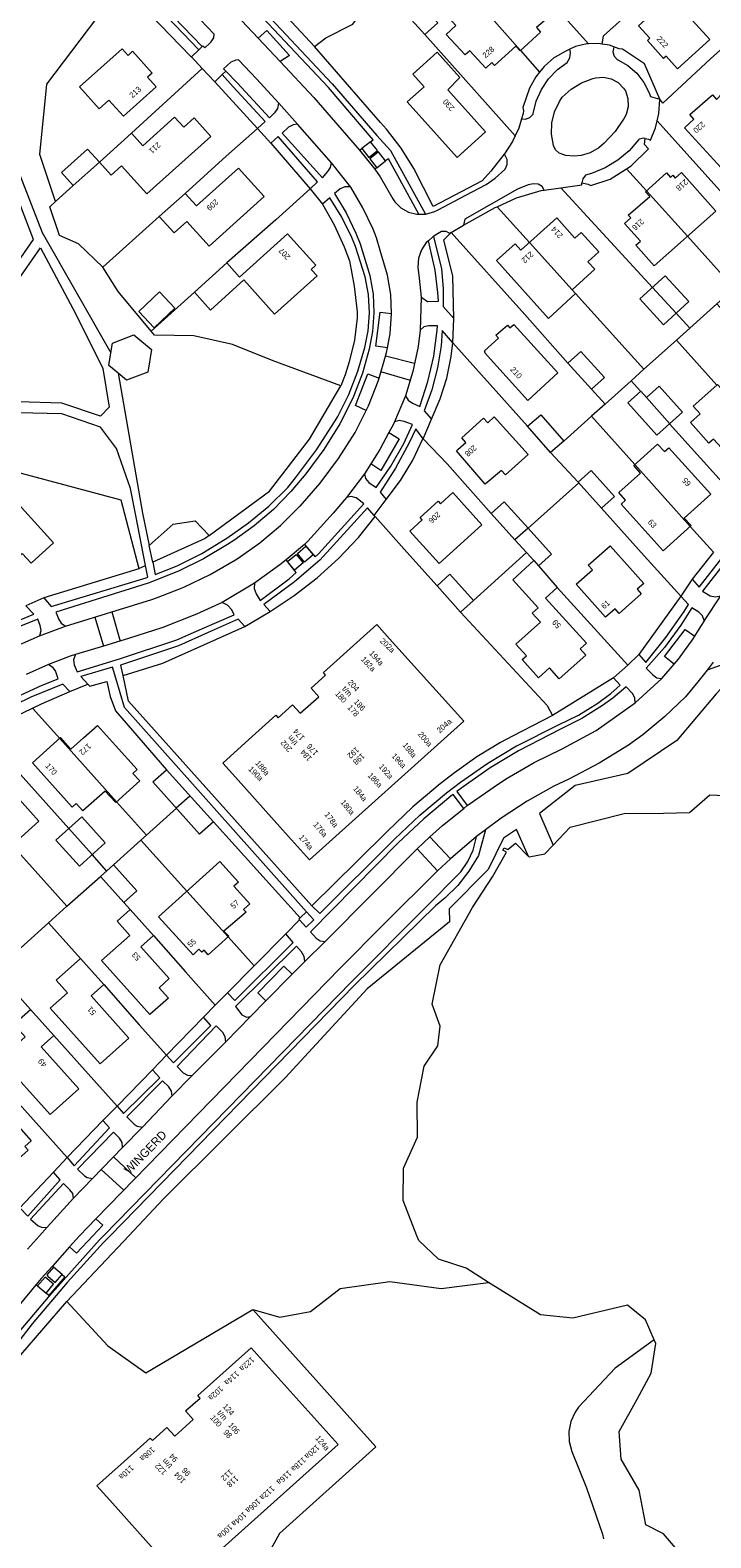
# Model space of a CAD drawing. Header units: metres. Extents: x 83575 to 86200, y 450600 to 453750.
# Tile 47 of 94: x 85067 to 85187, y 451597 to 451863. Entities that reach past the tile are written whole.
import ezdxf
from ezdxf.enums import TextEntityAlignment as Align

# ---------------------------------------------------------------- set-up
doc = ezdxf.new("R2010")
doc.units = ezdxf.units.M
for name, color, linetype, lineweight in [('gw-bs-grondwerklijn', 253, 'Continuous', 18), ('kd-bs-kadastralegrens', 253, 'Continuous', 18), ('og-bs-bebouwing', 253, 'Continuous', 18), ('og-bs-huisnummer', 253, 'Continuous', 18), ('og-bs-straatnaam', 253, 'Continuous', 25), ('vh-bs-randverharding', 253, 'Continuous', 18)]:
    doc.layers.add(name, color=color, linetype=linetype, lineweight=lineweight)
doc.styles.add('Styledgn001', font='dgn001.shx')

msp = doc.modelspace()

# ---------------------------------------------------------------- linework, layer by layer
at = {"layer": 'gw-bs-grondwerklijn'}
for p, q in [((85099.43, 451853.94), (85106.97, 451845.72)), ((85109.3, 451843.12), (85116.27, 451835.04)), ((85126.94, 451843.38), (85125.39, 451842.16)), ((85128.04, 451838.78), (85129.6, 451839.98)), ((85127.77, 451777.13), (85127.61, 451777.31)), ((85086.01, 451767.94), (85087.2, 451768.48)), ((85187.52, 451770.83), (85183.76, 451766.06)), ((85181.76, 451763.06), (85174.32, 451752.75)), ((85169.85, 451748.61), (85159.07, 451741.96)), ((85061.15, 451740.35), (85067.22, 451743.27)), ((85114.51, 451706.17), (85115.65, 451707.24)), ((85111.95, 451703.34), (85106.39, 451697.71)), ((85106.39, 451697.71), (85101.68, 451692.93)), ((85097.42, 451688.65), (85090.88, 451681.92)), ((85088.42, 451679.35), (85082.16, 451672.9)), ((85079.66, 451670.34), (85073.34, 451663.83)), ((85070.92, 451661.21), (85065.01, 451654.94)), ((85084.26, 451650), (85073.31, 451638.39)), ((85072.46, 451643.12), (85070.94, 451644.44)), ((85068.13, 451641.15), (85069.64, 451639.87)), ((85065.18, 451628.93), (85073.31, 451638.39))]:
    msp.add_line(p, q, dxfattribs=at)
for points in [[(85093.23, 451890.03), (85093.12, 451889.37), (85093.24, 451887.59), (85093.74, 451885.88), (85094.62, 451884.32), (85095.82, 451883), (85095.96, 451882.88), (85117.07, 451860.23)], [(85071.28, 451832.82), (85068.5, 451841.1), (85069.78, 451853.54), (85080.07, 451867.19), (85080.8, 451873.35)], [(85080.8, 451873.35), (85095.14, 451858.53), (85095.29, 451858.41)], [(85117.07, 451860.23), (85119.03, 451861.77), (85123.83, 451864.15), (85127.07, 451868.68), (85128.49, 451871.35)], [(85150.57, 451841.16), (85148.19, 451838.18), (85146.66, 451836.48), (85138.01, 451831.92), (85134.6, 451838.63), (85132.35, 451842.23), (85129.78, 451845.59), (85128.73, 451846.8), (85117.07, 451860.23)], [(85162.16, 451859.73), (85161.35, 451859.35), (85159.56, 451858.34), (85159.33, 451858.18), (85157.59, 451856.66), (85156.81, 451855.68)], [(85178.06, 451850.89), (85175.34, 451857.12), (85171.47, 451859.75), (85170.85, 451859.82), (85169.92, 451860.16)], [(85156.81, 451855.68), (85156.15, 451854.86), (85155.03, 451852.84), (85153.86, 451849.42), (85153.99, 451848.85), (85153.89, 451848.35), (85153.62, 451847.43)], [(85172.19, 451838.59), (85173.01, 451839.1), (85176.06, 451842.12), (85175.37, 451842.86), (85175.49, 451843.97)], [(85164.27, 451836.13), (85165.39, 451835.86), (85165.88, 451835.62), (85169.26, 451836.76), (85172.19, 451838.59)], [(85079.64, 451821.21), (85075.36, 451825.31), (85071.99, 451826.79), (85070.26, 451831.9), (85071.28, 451832.82)], [(85118.43, 451832.32), (85120.53, 451828.66), (85122.28, 451824.82), (85123.2, 451822.3), (85124.07, 451817.84), (85124.55, 451813.32), (85124.6, 451812.23)], [(85149.31, 451831.9), (85152.74, 451833.44), (85157.06, 451834.75), (85157.61, 451834.83)], [(85143.35, 451828.61), (85148.95, 451831.74), (85149.31, 451831.9)], [(85141.66, 451812.14), (85141.46, 451819.61), (85139.91, 451826.01), (85141.21, 451827.34)], [(85088.18, 451809.88), (85082.36, 451816.92), (85079.64, 451821.21)], [(85124.6, 451812.23), (85124.1, 451808.31), (85123.19, 451804.45), (85122.46, 451802.19), (85121.72, 451800.23)], [(85121.72, 451800.23), (85109.71, 451804.62), (85102.53, 451807.52), (85095.71, 451809.09), (85088.77, 451809.17), (85088.18, 451809.88)], [(85137.69, 451794.36), (85139.24, 451797.92), (85140.41, 451801.61), (85141.19, 451805.41), (85141.48, 451807.84)], [(85098.44, 451773.78), (85109.11, 451781.63), (85116.13, 451790.82), (85121.72, 451800.23)], [(85129.72, 451780.14), (85132.22, 451783.49), (85134.39, 451787.08), (85136.21, 451790.85), (85136.23, 451790.89)], [(85056.81, 451787.03), (85082.82, 451780.06), (85086.01, 451767.94)], [(85109.21, 451760.35), (85113.47, 451763.15), (85117.51, 451766.28), (85121.3, 451769.72), (85124.8, 451773.45), (85127.77, 451777.13)], [(85086.01, 451767.94), (85086.02, 451767.89), (85069.22, 451762.77)], [(85204.4, 451764.7), (85195.5, 451753.76), (85188.01, 451745.76), (85181.03, 451737.51), (85172.39, 451731.71), (85163.1, 451729.6), (85156.81, 451724.63), (85159.22, 451719.06)], [(85083.26, 451749.05), (85090.24, 451751.23), (85104.73, 451757.71)], [(85077.01, 451747.49), (85077.33, 451747.15), (85080.35, 451747.94), (85080.93, 451745.3), (85081.87, 451742.79), (85090.87, 451732.36)], [(85067.22, 451743.27), (85068.8, 451744.02), (85073.81, 451746.19)], [(85159.07, 451741.96), (85152.04, 451738.29), (85149.91, 451737.18), (85145.74, 451734.66), (85141.79, 451731.81), (85139.24, 451729.86), (85134.44, 451725.83)], [(85134.44, 451725.83), (85129.92, 451721.49), (85124.5, 451716.15), (85116.59, 451708.34)], [(85159.22, 451719.06), (85162.21, 451722.2), (85171.76, 451724.61), (85178.71, 451724.72), (85183.32, 451724.83), (85186.87, 451727.96), (85197.39, 451727.49)], [(85099.17, 451723.16), (85114.51, 451706.17), (85114.27, 451705.94), (85114.39, 451705.82)], [(85154.85, 451717.04), (85152.71, 451721.81), (85150.42, 451720.29), (85147.7, 451714.73), (85140.81, 451707.76), (85140.92, 451705.46), (85126.37, 451693.63), (85111.84, 451677.93), (85090.38, 451656.5), (85084.26, 451650)], [(85135.13, 451650), (85132.72, 451656.25), (85132.74, 451661.94), (85135.24, 451667.4), (85135.18, 451673.6), (85136.43, 451679.97), (85138.82, 451683.58), (85139.26, 451687.03), (85137.83, 451690.93), (85139.22, 451697.87), (85144.93, 451708.01), (85148.51, 451713.41), (85150.95, 451717.79), (85150.34, 451718.14), (85150.56, 451718.59), (85151.2, 451718.28), (85152.55, 451719.39), (85154.85, 451717.04)], [(85154.85, 451717.04), (85154.94, 451716.96), (85157.73, 451717.48), (85159.22, 451719.06)], [(85147.81, 451641.75), (85143.82, 451644.24), (85138.97, 451645.86), (85135.45, 451649.16), (85135.13, 451650)], [(85106.14, 451636.97), (85110.89, 451635.58), (85116.31, 451636.6), (85121.55, 451640.65), (85130.33, 451641.88), (85139.44, 451640.69), (85147.81, 451641.75)], [(85177.08, 451631.6), (85175.53, 451635.15), (85172.34, 451637.72), (85162.7, 451635.44), (85156.99, 451636.03), (85147.81, 451641.75)], [(85073.31, 451638.39), (85080.54, 451630.55), (85087.26, 451625.74), (85106.14, 451636.97)], [(85106.14, 451636.97), (85127.9, 451612.68), (85110.86, 451597.35)], [(85177.08, 451631.6), (85170.14, 451626.56), (85163.66, 451619.69), (85163.08, 451618.82), (85162.35, 451617.17), (85162, 451615.41), (85162.05, 451613.61), (85162.5, 451611.86), (85165.11, 451605.45), (85167.9, 451597.27), (85168.11, 451596.41)], [(85198.5, 451575.71), (85197.67, 451578.24), (85193.13, 451580.79), (85187.5, 451587.84), (85182.16, 451593.23), (85178.71, 451597.28), (85175.57, 451598.89), (85174.38, 451605.02), (85171.25, 451610.48), (85170.88, 451615.42), (85174.03, 451621.1), (85176.51, 451625.7), (85177.36, 451630.96), (85177.08, 451631.6)], [(85110.86, 451597.35), (85097.51, 451573.12), (85052.19, 451597.86), (85047.08, 451600.68), (85049.67, 451605.03), (85062.12, 451624.88)]]:
    msp.add_lwpolyline(points, dxfattribs=at)
at = {"layer": 'kd-bs-kadastralegrens'}
for p, q in [((85165.46, 451860.69), (85151.58, 451876.11)), ((85136.52, 451862.35), (85152.5, 451844.42)), ((85153.46, 451859.52), (85156.81, 451855.68)), ((85097.22, 451856.32), (85084.73, 451844.91)), ((85191.84, 451831.2), (85177.56, 451847.07)), ((85172.19, 451838.59), (85175.7, 451834.69)), ((85074.4, 451835.62), (85071.28, 451832.82)), ((85176.74, 451817.64), (85160.54, 451835.25)), ((85079.64, 451821.21), (85089.62, 451830.15)), ((85155.01, 451825.59), (85149.31, 451831.9)), ((85095.84, 451816.78), (85088.18, 451809.88)), ((85183.36, 451810.45), (85180.94, 451813.08)), ((85141.48, 451807.84), (85154.68, 451793.11)), ((85175.24, 451803.15), (85172.99, 451801.12)), ((85165.99, 451794.84), (85173.63, 451786.34)), ((85179.75, 451793.5), (85193.59, 451778.13)), ((85158.73, 451788.42), (85163.61, 451783.22)), ((85163.74, 451783.07), (85154.77, 451775.08)), ((85183.43, 451775.38), (85187.52, 451770.83)), ((85154.5, 451770.75), (85145.12, 451762.3)), ((85172.37, 451750.83), (85159.92, 451764.61)), ((85067.22, 451743.27), (85072.03, 451737.9)), ((85073.63, 451721.99), (85058.46, 451738.88)), ((85087.35, 451720.81), (85092.65, 451725.57)), ((85086.38, 451719.94), (85094.5, 451710.92)), ((85080.32, 451714.49), (85077.78, 451717.38)), ((85073.31, 451708.23), (85079.22, 451713.5)), ((85083.38, 451708.9), (85084.47, 451707.68)), ((85101.78, 451702.83), (85106.39, 451697.71)), ((85062.4, 451676.1), (85073.34, 451663.83))]:
    msp.add_line(p, q, dxfattribs=at)
for points in [[(85207.31, 451876.35), (85198.19, 451868.09), (85187.03, 451858.05), (85178.56, 451850.18), (85178.06, 451850.89)], [(85167.86, 451860.64), (85168.08, 451862.12), (85175.32, 451868.66)], [(85094.18, 451834.24), (85101.43, 451840.81), (85106.97, 451845.72)], [(85116.27, 451835.04), (85110.19, 451829.57), (85101.57, 451821.95)], [(85141.21, 451827.34), (85154.18, 451812.85), (85161.81, 451804.22)], [(85182.95, 451826.66), (85191.21, 451817.51), (85188.14, 451814.75)], [(85180.97, 451808.3), (85175.24, 451803.15), (85163.14, 451816.57)], [(85188.12, 451800.35), (85180.97, 451808.3), (85188.14, 451814.75), (85190.79, 451811.78)], [(85168.37, 451796.98), (85172.99, 451801.12), (85174.64, 451799.26)], [(85165.95, 451799.62), (85168.37, 451796.98), (85165.99, 451794.84), (85161.07, 451790.44)], [(85148.26, 451777.66), (85140.49, 451786.46), (85136.23, 451790.89)], [(85138.69, 451764.85), (85133.38, 451770.82), (85127.77, 451777.13)], [(85167.75, 451778.61), (85175.29, 451770.19), (85181.76, 451763.06)], [(85142.84, 451760.23), (85158.15, 451743.73), (85159.07, 451741.96)], [(85082.08, 451726.69), (85087.35, 451720.81), (85086.38, 451719.94), (85081.52, 451715.58)], [(85063.62, 451719.02), (85073.31, 451708.23), (85070.05, 451705.31)], [(85066.85, 451689.98), (85060.66, 451696.9), (85070.05, 451705.31), (85075.7, 451699.03)], [(85088.57, 451703.07), (85094.24, 451696.67), (85099.52, 451690.76)], [(85079.82, 451694.4), (85086.06, 451687.27), (85090.88, 451681.92)], [(85082.16, 451672.9), (85078.07, 451677.52), (85070.99, 451685.37)]]:
    msp.add_lwpolyline(points, dxfattribs=at)
at = {"layer": 'og-bs-bebouwing'}
for p, q in [((85145.03, 451869.02), (85153.46, 451859.52)), ((85175.7, 451834.69), (85182.95, 451826.66)), ((85155.01, 451825.59), (85162.56, 451817.22)), ((85176.74, 451817.64), (85180.94, 451813.08)), ((85175.68, 451798.18), (85179.79, 451793.54)), ((85173.63, 451786.34), (85183.43, 451775.38)), ((85150.56, 451779.74), (85154.77, 451775.08)), ((85154.77, 451775.08), (85152.45, 451773.01)), ((85088.47, 451769.05), (85087.84, 451772.03)), ((85155.78, 451769.33), (85156.6, 451768.42)), ((85156.6, 451768.42), (85159.92, 451764.61)), ((85072.03, 451737.9), (85082.08, 451726.69)), ((85090.87, 451732.36), (85099.17, 451723.16)), ((85092.62, 451725.61), (85095.02, 451727.76)), ((85073.63, 451721.99), (85077.77, 451717.37)), ((85094.5, 451710.92), (85101.78, 451702.83))]:
    msp.add_line(p, q, dxfattribs=at)
for points in [[(85156.97, 451862.74), (85153.35, 451859.42), (85152.59, 451860.25), (85148.82, 451856.88), (85148.38, 451857.37), (85147.29, 451856.38), (85144.47, 451859.47), (85143.65, 451858.72), (85140.33, 451862.35), (85142.03, 451863.91), (85140.81, 451865.23), (85149.12, 451872.69), (85150.32, 451871.35), (85151.21, 451872.15), (85157.77, 451864.87), (85156.24, 451863.56), (85156.97, 451862.74)], [(85132.38, 451866.94), (85134.68, 451869.02), (85138.84, 451864.41), (85136.52, 451862.35), (85132.38, 451866.94)], [(85179.99, 451869.03), (85186.87, 451861.44), (85181.17, 451856.27), (85179.17, 451858.48), (85178.72, 451858.08), (85175.85, 451861.26), (85176.29, 451861.66), (85174.29, 451863.87), (85179.99, 451869.03)], [(85088.38, 451855.52), (85087.56, 451854.78), (85089.06, 451853.11), (85083.27, 451847.89), (85080.73, 451850.72), (85079.02, 451849.19), (85075.54, 451853.07), (85083.06, 451859.81), (85084.1, 451858.64), (85084.91, 451859.39), (85088.38, 451855.52)], [(85142.73, 451854.75), (85140.61, 451852.57), (85147.28, 451845.13), (85142.24, 451840.59), (85133.42, 451850.41), (85136.41, 451853.11), (85134.43, 451855.34), (85138.7, 451859.21), (85142.73, 451854.75)], [(85189.09, 451851.89), (85196.82, 451843.41), (85190.21, 451837.33), (85182.39, 451845.86), (85184.07, 451847.37), (85183.33, 451848.18), (85187.33, 451851.68), (85188.04, 451850.86), (85189.09, 451851.89)], [(85098.7, 451844.33), (85087.41, 451834.17), (85082.94, 451839.14), (85081.1, 451837.48), (85079.03, 451839.78), (85084.73, 451844.91), (85086.74, 451842.68), (85092.33, 451847.72), (85093.94, 451845.94), (85095.76, 451847.59), (85098.7, 451844.33)], [(85072.32, 451837.93), (85076.93, 451842.08), (85079.03, 451839.78), (85074.4, 451835.62), (85072.32, 451837.93)], [(85108.15, 451833.67), (85098.43, 451824.89), (85094.47, 451829.28), (85092.23, 451827.25), (85089.62, 451830.15), (85094.18, 451834.24), (85096.19, 451832.02), (85103.6, 451838.71), (85108.15, 451833.67)], [(85187.95, 451831.11), (85177.07, 451821.42), (85173.79, 451825.09), (85174.61, 451825.83), (85171.82, 451828.94), (85172.92, 451829.92), (85172.47, 451830.41), (85176.3, 451833.72), (85175.54, 451834.55), (85179.21, 451837.88), (85179.95, 451837.07), (85180.36, 451837.44), (85180.79, 451836.95), (85181.88, 451837.92), (85187.95, 451831.11)], [(85165.36, 451822.16), (85166.56, 451820.83), (85162.56, 451817.22), (85163.14, 451816.57), (85158.41, 451812.14), (85149.19, 451822.36), (85152.51, 451825.36), (85153.51, 451824.24), (85159.83, 451829.92), (85163.04, 451826.35), (85164.15, 451827.36), (85167.28, 451823.89), (85165.36, 451822.16)], [(85117.51, 451819.67), (85110, 451812.91), (85104.55, 451818.97), (85098.69, 451813.62), (85095.84, 451816.78), (85101.57, 451821.95), (85103.82, 451819.44), (85112.3, 451827.1), (85117.3, 451821.57), (85116.48, 451820.82), (85117.51, 451819.67)], [(85178.98, 451819.7), (85183.18, 451815.14), (85180.94, 451813.08), (85178.7, 451811.02), (85174.5, 451815.58), (85178.98, 451819.7)], [(85092.36, 451813.96), (85088.73, 451810.48), (85085.98, 451813.35), (85089.67, 451816.83), (85092.36, 451813.96)], [(85152.27, 451811.08), (85160.06, 451802.52), (85154.72, 451797.66), (85147.05, 451806.1), (85147.21, 451806.25), (85147.07, 451806.41), (85149.54, 451808.64), (85149.08, 451809.16), (85151.11, 451810.97), (85151.58, 451810.46), (85152.27, 451811.08)], [(85081.07, 451806.09), (85081.35, 451807.8), (85085.12, 451809.22), (85088.24, 451806.65)], [(85082.34, 451802.47), (85080.7, 451803.83), (85081.07, 451806.09)], [(85088.24, 451806.65), (85087.6, 451802.64), (85083.8, 451801.26), (85082.34, 451802.47)], [(85161.81, 451804.22), (85164.1, 451806.29), (85168.25, 451801.7), (85165.95, 451799.62), (85161.81, 451804.22)], [(85200.39, 451796.68), (85199.3, 451795.72), (85199.74, 451795.22), (85199.32, 451794.85), (85200.05, 451794.03), (85196.38, 451790.74), (85195.64, 451791.57), (85191.87, 451788.18), (85191.44, 451788.68), (85190.35, 451787.71), (85187.53, 451790.82), (85186.71, 451790.09), (85183.45, 451793.77), (85185.18, 451795.3), (85183.97, 451796.65), (85188.12, 451800.35), (85188.25, 451800.46), (85189.45, 451799.12), (85194.31, 451803.47), (85200.39, 451796.68)], [(85177.91, 451800.19), (85182.06, 451795.58), (85177.52, 451791.5), (85172.37, 451797.22), (85174.68, 451799.3), (85175.68, 451798.18), (85177.91, 451800.19)], [(85157.02, 451795.13), (85161.07, 451790.44), (85158.73, 451788.42), (85154.68, 451793.11), (85157.02, 451795.13)], [(85143.05, 451791.03), (85146.92, 451794.52), (85147.65, 451793.7), (85148.79, 451794.73), (85154.77, 451788.12), (85150.77, 451784.51), (85150.09, 451785.29), (85147.21, 451782.82), (85142.12, 451788.73), (85142.39, 451788.96), (85143.77, 451790.24), (85143.05, 451791.03)], [(85187.06, 451781.06), (85182.38, 451776.85), (85183.58, 451775.52), (85178.63, 451771.06), (85171.2, 451779.31), (85171.99, 451780.02), (85170.79, 451781.36), (85174.64, 451784.82), (85173.43, 451786.16), (85177.66, 451789.94), (85178.86, 451788.6), (85179.64, 451789.3), (85187.06, 451781.06)], [(85165.9, 451785.29), (85170.05, 451780.68), (85167.75, 451778.61), (85163.61, 451783.22), (85165.9, 451785.29)], [(85062.49, 451781.77), (85070.92, 451772.47), (85066.97, 451768.89), (85065.42, 451770.6), (85063.51, 451768.87), (85060.21, 451772.51), (85060.09, 451772.4), (85056.53, 451776.37), (85062.49, 451781.77)], [(85146.6, 451775.66), (85139.04, 451768.82), (85133.88, 451774.53), (85136.08, 451776.52), (85135.69, 451776.95), (85138.89, 451779.83), (85139.3, 451779.39), (85141.5, 451781.36), (85146.6, 451775.66)], [(85152.45, 451773.01), (85148.26, 451777.66), (85150.56, 451779.74)], [(85087.84, 451772.03), (85092.09, 451775.77), (85095.93, 451776.36), (85098.44, 451773.78)], [(85098.44, 451773.78), (85097.7, 451773.23), (85088.47, 451769.05)], [(85154.77, 451775.08), (85158.92, 451770.47), (85156.6, 451768.42)], [(85155.78, 451769.33), (85154.5, 451770.75), (85152.45, 451773.01)], [(85169.29, 451771.95), (85175.21, 451765.31), (85174.06, 451764.28), (85174.78, 451763.45), (85170.88, 451760), (85170.14, 451760.83), (85168.47, 451759.33), (85163.29, 451765.17), (85166.13, 451767.68), (85165.4, 451768.51), (85169.29, 451771.95)], [(85159.92, 451764.61), (85157.83, 451762.71), (85165.08, 451754.76), (85163.97, 451753.74), (85164.97, 451752.62), (85160.28, 451748.41), (85158.54, 451750.38), (85156.62, 451748.64), (85153.73, 451751.83), (85154.48, 451752.51), (85152.62, 451754.57), (85156.94, 451758.47), (85155.51, 451760.05), (85156.55, 451760.99), (85152.06, 451765.96), (85155.78, 451769.33)], [(85140.98, 451766.91), (85145.12, 451762.3), (85142.84, 451760.23), (85138.69, 451764.85), (85140.98, 451766.91)], [(85143.4, 451740.93), (85116.18, 451716.47), (85111.41, 451721.76), (85103.09, 451731.03), (85100.82, 451733.55), (85104.78, 451737.11), (85110.21, 451742.01), (85110.6, 451741.57), (85113.17, 451743.87), (85114.53, 451742.35), (85117.82, 451745.28), (85116.46, 451746.8), (85119.01, 451749.09), (85118.61, 451749.57), (85128.03, 451758.03), (85130.3, 451755.5), (85143.4, 451740.93)], [(85081.88, 451736.65), (85085.71, 451732.39), (85084.97, 451731.72), (85086.17, 451730.38), (85081.92, 451726.55), (85080.08, 451728.61), (85076.14, 451725.08), (85074.94, 451726.41), (85074.2, 451725.75), (85067.2, 451733.57), (85072.19, 451738.04), (85074.01, 451736), (85076.25, 451738.03), (85078.71, 451740.2), (85081.88, 451736.65)], [(85060.94, 451731.53), (85068.35, 451723.28), (85059.57, 451715.39), (85058.37, 451716.73), (85057.58, 451716.02), (85050.17, 451724.28), (85055.09, 451728.7), (85056.3, 451727.37), (85060.94, 451731.53)], [(85099.17, 451723.16), (85096.75, 451721), (85088.48, 451730.22), (85090.87, 451732.36)], [(85075.92, 451724.05), (85080.07, 451719.45), (85075.51, 451715.33), (85071.35, 451719.93), (85075.92, 451724.05)], [(85081.52, 451715.58), (85085.68, 451710.97), (85083.38, 451708.9), (85079.22, 451713.5), (85081.52, 451715.58)], [(85102.8, 451711.77), (85105.6, 451708.65), (85104.52, 451707.68), (85104.96, 451707.19), (85101.04, 451703.81), (85101.93, 451702.97), (85098.27, 451699.67), (85097.54, 451700.48), (85097.13, 451700.12), (85096.63, 451700.66), (85095.6, 451699.63), (85089.49, 451706.39), (85100.31, 451716.17), (85103.62, 451712.51), (85102.8, 451711.77)], [(85086.34, 451701.06), (85091.39, 451695.48), (85089.58, 451693.84), (85091.23, 451692.02), (85087.96, 451689.08), (85079.43, 451698.62), (85084.42, 451703.08), (85082.16, 451705.62), (85084.47, 451707.68), (85088.57, 451703.07), (85086.34, 451701.06)], [(85077.57, 451692.41), (85084.22, 451684.93), (85084.23, 451684.92), (85079.15, 451680.4), (85070.36, 451690.25), (85073.38, 451692.95), (85071.38, 451695.19), (85075.7, 451699.03), (85079.82, 451694.4), (85077.57, 451692.41)], [(85068.76, 451683.36), (85075.42, 451675.95), (85070.36, 451671.41), (85061.56, 451681.2), (85065.95, 451685.14), (85063.95, 451687.37), (85066.85, 451689.98), (85070.99, 451685.37), (85068.76, 451683.36)], [(85060.32, 451674.24), (85066.99, 451666.78), (85065.88, 451665.78), (85066.48, 451665.1), (85063.63, 451662.57), (85063.03, 451663.24), (85061.92, 451662.23), (85053.43, 451671.59), (85057.95, 451675.68), (85055.62, 451678.24), (85058.32, 451680.65), (85062.4, 451676.1), (85060.32, 451674.24)], [(85121.24, 451613.09), (85093.96, 451588.65), (85089.2, 451593.95), (85080.89, 451603.26), (85078.61, 451605.78), (85083.42, 451610.1), (85088.02, 451614.22), (85088.41, 451613.78), (85090.98, 451616.08), (85092.34, 451614.56), (85095.63, 451617.5), (85094.26, 451619.02), (85096.82, 451621.31), (85096.43, 451621.77), (85105.86, 451630.2), (85121.24, 451613.09)]]:
    msp.add_lwpolyline(points, dxfattribs=at)
at = {"layer": 'vh-bs-randverharding'}
for p, q in [((85078.78, 451879.31), (85097.2, 451860.2)), ((85099.32, 451862.37), (85091.14, 451870.97)), ((85098.32, 451871.02), (85107.09, 451861.66)), ((85107.09, 451861.66), (85110.95, 451857.54)), ((85095.29, 451858.41), (85096.61, 451859.65)), ((85096.61, 451859.65), (85097.2, 451860.2)), ((85095.29, 451858.41), (85097.22, 451856.32)), ((85110.95, 451857.54), (85116.92, 451851.17)), ((85100.74, 451855.24), (85099.43, 451853.94)), ((85101.39, 451855.88), (85100.74, 451855.24)), ((85116.92, 451851.17), (85125.02, 451841.87)), ((85114.02, 451846.48), (85110.74, 451850.2)), ((85106.97, 451845.72), (85109.3, 451843.12)), ((85120.04, 451839.65), (85114.02, 451846.48)), ((85125.02, 451841.87), (85125.39, 451842.16)), ((85125.02, 451841.87), (85127.68, 451838.51)), ((85123.46, 451835.33), (85120.04, 451839.65)), ((85128.04, 451838.78), (85127.68, 451838.51)), ((85116.27, 451835.04), (85118.43, 451832.32)), ((85157.61, 451834.83), (85160.54, 451835.25)), ((85135.46, 451830.57), (85136.68, 451830.58)), ((85141.21, 451827.34), (85143.35, 451828.61)), ((85135.9, 451815.92), (85135.71, 451810.08)), ((85139.75, 451814.24), (85141.66, 451812.14)), ((85141.48, 451807.84), (85141.66, 451812.14)), ((85134.71, 451804.18), (85129.6, 451805.48)), ((85133.98, 451801.17), (85128.77, 451802.68)), ((85133.13, 451798.49), (85131.16, 451793.84)), ((85136.23, 451790.89), (85137.69, 451794.36)), ((85125.89, 451784.66), (85122.68, 451780.52)), ((85127, 451786.42), (85125.89, 451784.66)), ((85127.61, 451777.31), (85129.72, 451780.14)), ((85127.61, 451777.31), (85126.39, 451778.67)), ((85115.27, 451772.2), (85112.04, 451769.45)), ((85115.27, 451772.2), (85117.14, 451770.02)), ((85087.6, 451766.41), (85087.2, 451768.48)), ((85088.47, 451769.05), (85088.92, 451766.9)), ((85113.81, 451767.22), (85112.04, 451769.45)), ((85183.76, 451766.06), (85181.76, 451763.06)), ((85106.43, 451765.35), (85100.7, 451761.96)), ((85069.22, 451762.77), (85066.04, 451761.33)), ((85069.22, 451762.77), (85070.52, 451761.22)), ((85100.7, 451761.96), (85096.19, 451759.88)), ((85068.43, 451756.01), (85073.05, 451757.76)), ((85078.21, 451759.35), (85079.75, 451754.22)), ((85081.21, 451760.27), (85082.68, 451755.1)), ((85174.32, 451752.75), (85172.37, 451750.83)), ((85070.04, 451750.95), (85066.09, 451749.22)), ((85172.37, 451750.83), (85169.85, 451748.61)), ((85178.43, 451748.52), (85180.57, 451751.01)), ((85186.44, 451749.96), (85184.77, 451747.92)), ((85187.48, 451751.4), (85186.44, 451749.96)), ((85073.81, 451746.19), (85077.01, 451747.49)), ((85075.77, 451748.85), (85077.01, 451747.49)), ((85083.19, 451749.02), (85083.26, 451749.05)), ((85173.71, 451744.21), (85178.43, 451748.52)), ((85143.4, 451725.52), (85144.03, 451726.02)), ((85135.16, 451718.4), (85137.43, 451720.53)), ((85137.43, 451720.53), (85141.04, 451716.61)), ((85147.28, 451721.77), (85145.66, 451720.55)), ((85118.93, 451702.03), (85135.16, 451718.4)), ((85135.16, 451718.4), (85138.78, 451714.47)), ((85116.59, 451708.34), (85118.01, 451706.97)), ((85114.39, 451705.82), (85111.95, 451703.34)), ((85114.39, 451705.82), (85115.58, 451704.52)), ((85115.58, 451704.52), (85116.92, 451705.81)), ((85115.31, 451698.47), (85118.93, 451702.03)), ((85113.08, 451696.22), (85115.31, 451698.47)), ((85108.44, 451691.52), (85113.08, 451696.22)), ((85101.68, 451692.93), (85099.52, 451690.76)), ((85105.71, 451688.76), (85108.44, 451691.52)), ((85099.52, 451690.76), (85097.42, 451688.65)), ((85101.35, 451684.3), (85105.71, 451688.76)), ((85095.43, 451678.3), (85101.35, 451684.3)), ((85090.88, 451681.92), (85088.42, 451679.35)), ((85091.86, 451674.65), (85095.43, 451678.3)), ((85082.16, 451672.9), (85079.66, 451670.34)), ((85086.64, 451669.2), (85091.86, 451674.65)), ((85083.13, 451665.61), (85086.64, 451669.2)), ((85077.81, 451660.1), (85083.13, 451665.61)), ((85073.34, 451663.83), (85070.92, 451661.21)), ((85079.37, 451661.72), (85083.36, 451658.07)), ((85081.53, 451663.95), (85085.46, 451660.22)), ((85074.47, 451656.62), (85077.81, 451660.1)), ((85069.84, 451651.54), (85074.47, 451656.62)), ((85068.44, 451650), (85069.84, 451651.54)), ((85066.31, 451647.65), (85068.44, 451650)), ((85075.55, 451650), (85073.76, 451648.01)), ((85073.76, 451648.01), (85070.73, 451644.63)), ((85070.73, 451644.63), (85070.94, 451644.44)), ((85068.13, 451641.15), (85067.88, 451641.37))]:
    msp.add_line(p, q, dxfattribs=at)
for points in [[(85126.94, 451843.38), (85127.4, 451843.74), (85119.51, 451852.96), (85087.68, 451886.83), (85085.01, 451889.56)], [(85085.84, 451890.3), (85088.4, 451887.49), (85120.15, 451853.62), (85128.06, 451844.5)], [(85096.61, 451859.65), (85081.05, 451875.89), (85076.09, 451880.61)], [(85097.2, 451860.2), (85097.33, 451860.33), (85097.65, 451859.96), (85098.55, 451860.8), (85098.8, 451861.01), (85099.26, 451861.74), (85099.32, 451862.37)], [(85107.09, 451861.66), (85108.62, 451863.06), (85112.61, 451858.64), (85110.95, 451857.54)], [(85153.62, 451847.43), (85154.34, 451847.35), (85155.11, 451847.65), (85155.65, 451848.27), (85155.7, 451848.37), (85156.22, 451850.56), (85157.13, 451852.63), (85158.38, 451854.51), (85159.95, 451856.13), (85161.7, 451857.41), (85162.18, 451858.21), (85162.29, 451859.13), (85162.16, 451859.73)], [(85165.46, 451860.69), (85165.15, 451860.68), (85163.18, 451860.2), (85162.16, 451859.73)], [(85167.86, 451860.64), (85167.16, 451860.76), (85165.46, 451860.69)], [(85169.92, 451860.16), (85169.15, 451860.43), (85167.86, 451860.64)], [(85169.92, 451860.16), (85169.75, 451859.29), (85169.99, 451858.48), (85170.57, 451857.87), (85170.61, 451857.85), (85172.4, 451856.83), (85173.97, 451855.48), (85175.25, 451853.86), (85176.19, 451852.02), (85176.43, 451851.35), (85178.06, 451850.89)], [(85097.22, 451856.32), (85099.42, 451853.94), (85099.43, 451853.94)], [(85103.63, 451857.83), (85103.12, 451857.81), (85102.27, 451857.47), (85100.95, 451856.28), (85101.39, 451855.88)], [(85110.74, 451850.2), (85106.78, 451854.52), (85103.63, 451857.83)], [(85106.97, 451845.72), (85108.35, 451846.98), (85102.7, 451853.08), (85100.74, 451855.24)], [(85101.39, 451855.88), (85103.44, 451853.71), (85109.07, 451847.59), (85109.94, 451848.4), (85110.03, 451848.48), (85110.56, 451849.27), (85110.74, 451850.2)], [(85160.31, 451850.5), (85160.78, 451851.23), (85162.37, 451852.67), (85164.2, 451853.8), (85166.21, 451854.57), (85166.7, 451854.7), (85168.09, 451854.8), (85169.45, 451854.51), (85170.67, 451853.84), (85171.65, 451852.86), (85171.97, 451852.38), (85172.4, 451851.01), (85172.44, 451849.57), (85172.08, 451848.18), (85171.78, 451847.57), (85170.14, 451845.21), (85168.19, 451843.11), (85167.28, 451842.31), (85165.77, 451841.42), (85164.15, 451840.93), (85162.94, 451840.81), (85161.44, 451840.95), (85160.29, 451841.35), (85159.6, 451841.97), (85159.26, 451842.73), (85158.93, 451844.71), (85159, 451846.72), (85159.46, 451848.68), (85160.31, 451850.5)], [(85177.56, 451847.07), (85177.85, 451848.34), (85178.03, 451850.83), (85178.06, 451850.89)], [(85114.02, 451846.48), (85113.3, 451846.38), (85112.42, 451845.93), (85111.32, 451844.92), (85118.46, 451837.02), (85119.39, 451838.14), (85119.87, 451838.8), (85120.04, 451839.65)], [(85153.62, 451847.43), (85153.14, 451845.8), (85152.5, 451844.42)], [(85175.49, 451843.97), (85176.03, 451843.85), (85176.39, 451843.65), (85177.28, 451845.86), (85177.56, 451847.07)], [(85046.39, 451798.94), (85050.29, 451798.4), (85058.49, 451813.34), (85067.38, 451826.1), (85065.43, 451831.16), (85060.61, 451843.55), (85062.15, 451844.76), (85066.97, 451832.37), (85068.92, 451827.31), (85081.07, 451806.09)], [(85116.27, 451835.04), (85117.6, 451836.28), (85110.63, 451844.29), (85109.3, 451843.12)], [(85125.39, 451842.16), (85126.62, 451840.57), (85128.18, 451841.8), (85126.94, 451843.38)], [(85128.06, 451844.5), (85130.48, 451841.81), (85136.68, 451830.58)], [(85152.5, 451844.42), (85152.02, 451843.4), (85150.59, 451841.24), (85150.57, 451841.16)], [(85175.49, 451843.97), (85175.23, 451844.03), (85174.43, 451843.82), (85174.34, 451843.76), (85172.61, 451841.79), (85170.61, 451840.1)], [(85129.6, 451839.98), (85128.37, 451841.57), (85126.8, 451840.33), (85128.04, 451838.78)], [(85135.46, 451830.57), (85130.12, 451840.34), (85129.6, 451839.98)], [(85138.87, 451831.35), (85143.77, 451833.91), (85147.35, 451835.84), (85148.98, 451836.91), (85150.69, 451838.48), (85150.71, 451838.51), (85151.08, 451839.34), (85151.06, 451840.26), (85150.66, 451841.08), (85150.57, 451841.16)], [(85127.68, 451838.51), (85128.63, 451837.16), (85130.86, 451833.28), (85131.22, 451832.78), (85132.32, 451831.7), (85133.65, 451830.95), (85135.14, 451830.57), (85135.46, 451830.57)], [(85170.61, 451840.1), (85168.38, 451838.74), (85165.96, 451837.74), (85164.94, 451837.44), (85164.42, 451836.83), (85164.27, 451836.13)], [(85123.46, 451835.33), (85123.29, 451835.38), (85122.41, 451835.4), (85121.6, 451835.03), (85120.6, 451834.22), (85122.64, 451830.82), (85124.34, 451827.23), (85125.09, 451825.31), (85126.82, 451819.74), (85127.38, 451816.46), (85127.54, 451813.14), (85127.31, 451809.82), (85126.72, 451806.74), (85125.51, 451802.48), (85123.92, 451798.35), (85121.96, 451794.37), (85121.49, 451793.53), (85118.67, 451788.99), (85115.51, 451784.67), (85112.88, 451781.53), (85109.79, 451778.35), (85106.41, 451775.47), (85102.8, 451772.9), (85101.7, 451772.21), (85097.45, 451769.66), (85093.01, 451767.47)], [(85128.67, 451824.13), (85128, 451826.4), (85127.39, 451827.9), (85125.6, 451831.71), (85123.46, 451835.33)], [(85157.61, 451834.83), (85157.24, 451835.44), (85156.56, 451835.88), (85155.74, 451835.95), (85154.81, 451835.74), (85152.88, 451835.01), (85143.61, 451829.67), (85143.35, 451828.61)], [(85160.54, 451835.25), (85164.28, 451835.77), (85164.25, 451836.05), (85164.27, 451836.13)], [(85088.92, 451766.9), (85092.78, 451768.44), (85097.11, 451770.6), (85101.25, 451773.12), (85101.55, 451773.31), (85105.39, 451775.99), (85108.99, 451778.98), (85112.31, 451782.28), (85113.68, 451783.96), (85117.37, 451788.9), (85120.72, 451794.07), (85121.14, 451794.81), (85123.1, 451798.72), (85124.7, 451802.8), (85125.92, 451807.01), (85126.5, 451809.95), (85126.74, 451813.15), (85126.58, 451816.36), (85126.02, 451819.52), (85124.29, 451824.86), (85123.61, 451826.43), (85121.85, 451830.04), (85119.74, 451833.46), (85118.43, 451832.32)], [(85136.68, 451830.58), (85138.15, 451830.98), (85138.87, 451831.35)], [(85139.61, 451827.52), (85139.45, 451827.53), (85138.3, 451826.79), (85138.06, 451826.64)], [(85141.21, 451827.34), (85140.93, 451827.18), (85140.28, 451827.51), (85139.61, 451827.52)], [(85058.64, 451795.48), (85052.47, 451796.36), (85051.51, 451796.88), (85059.74, 451811.87), (85068.63, 451824.63), (85074.83, 451812.99), (85079.65, 451803.27), (85080.75, 451796.43), (85079.21, 451794.86), (85072.39, 451797.18), (85064.66, 451797.39), (85058.64, 451795.48)], [(85137.19, 451825.89), (85136.79, 451825.54), (85135.92, 451824.25), (85135.41, 451822.77), (85135.28, 451821.21), (85135.51, 451819.26), (85135.9, 451815.92)], [(85135.9, 451815.92), (85135.99, 451815.83), (85136.99, 451815.16), (85138.94, 451815.17), (85138.83, 451816.7), (85138.38, 451820.67), (85137.19, 451825.89)], [(85138.06, 451826.64), (85137.97, 451826.58), (85137.19, 451825.89)], [(85138.06, 451826.64), (85139.49, 451820.9), (85139.77, 451817.46), (85139.75, 451814.24)], [(85130.65, 451813.02), (85130.51, 451816.37), (85129.96, 451819.77), (85128.67, 451824.13)], [(85129.92, 451806.94), (85127.85, 451807.23), (85128.63, 451813.23), (85130.65, 451813.02)], [(85129.92, 451806.94), (85130.41, 451809.49), (85130.66, 451812.93), (85130.65, 451813.02)], [(85133.13, 451798.49), (85133.58, 451797.72), (85134.34, 451797.18), (85135.68, 451796.57), (85137.09, 451800.97), (85138.11, 451805.48), (85138.74, 451810.05), (85138.8, 451810.82), (85137.53, 451810.84), (85137.22, 451810.86), (85136.38, 451810.65), (85135.71, 451810.08)], [(85135.71, 451810.08), (85135.33, 451807.17), (85134.42, 451802.78), (85133.13, 451798.49)], [(85141.48, 451807.84), (85139.59, 451810.01), (85139.4, 451807.33), (85138.79, 451803.4), (85137.79, 451799.54), (85136.4, 451795.8), (85137.69, 451794.36)], [(85128.44, 451801.58), (85129.6, 451805.48), (85129.76, 451806.11), (85129.92, 451806.94)], [(85082.34, 451802.47), (85086.65, 451777.75), (85087.84, 451772.03)], [(85126.18, 451795.88), (85124.26, 451796.74), (85126.48, 451802.33), (85128.44, 451801.58)], [(85126.18, 451795.88), (85126.59, 451796.72), (85128.28, 451801.04), (85128.44, 451801.58)], [(85087.2, 451768.48), (85085.46, 451777.33), (85084.52, 451782.1), (85082.07, 451789.14), (85079.21, 451792.95), (85072.39, 451795.27), (85064.66, 451795.48), (85058.64, 451793.57), (85052.47, 451794.44), (85048.76, 451796.47), (85045.33, 451797.63)], [(85093.35, 451764.4), (85093.96, 451764.64), (85098.62, 451766.89), (85103.08, 451769.49), (85103.53, 451769.78), (85107.41, 451772.5), (85111.05, 451775.55), (85114.42, 451778.89), (85114.48, 451778.96), (85118.04, 451783.05), (85121.29, 451787.4), (85124.21, 451791.98), (85124.53, 451792.56), (85126.18, 451795.88)], [(85125.89, 451784.66), (85126.08, 451783.86), (85126.64, 451783.17), (85127.91, 451782.26), (85130.52, 451786.05), (85132.8, 451790.05), (85134.36, 451793.37), (85132.86, 451793.93), (85132, 451794.08), (85131.16, 451793.84)], [(85136.23, 451790.89), (85134.93, 451792.62), (85133.78, 451790.14), (85131.38, 451785.68), (85128.63, 451781.43), (85129.72, 451780.14)], [(85131.16, 451793.84), (85130.99, 451793.48), (85130.19, 451791.97)], [(85130.19, 451791.97), (85128.61, 451788.97), (85127, 451786.42)], [(85130.19, 451791.97), (85132.01, 451790.89), (85128.78, 451785.28), (85127, 451786.42)], [(85122.68, 451780.52), (85120.35, 451777.7), (85115.89, 451772.76), (85115.27, 451772.2)], [(85117.14, 451770.02), (85117.76, 451770.55), (85125.78, 451779.36)], [(85125.78, 451779.36), (85125.76, 451779.39), (85124.64, 451780.23), (85124.38, 451780.41), (85123.54, 451780.66), (85122.68, 451780.52)], [(85126.39, 451778.67), (85117.99, 451769.42), (85113.48, 451765.58), (85108.09, 451761.58), (85109.21, 451760.35)], [(85183.76, 451766.06), (85185.02, 451764.63), (85192.6, 451774.37), (85191.41, 451775.76)], [(85195.34, 451771.37), (85195.24, 451772.3), (85194.77, 451773.1), (85194.65, 451773.22), (85193.6, 451774.18), (85185.6, 451763.95), (85186.97, 451763.13), (85187.88, 451762.91), (85188.8, 451763.09)], [(85114.03, 451770.6), (85115.52, 451771.86), (85116.83, 451770.36), (85115.3, 451769.08), (85114.03, 451770.6)], [(85209.24, 451772.58), (85201.26, 451763.87), (85196.77, 451758.34), (85194.37, 451755.33), (85192.73, 451753.51), (85190.82, 451751.98), (85188.69, 451750.78), (85186.44, 451749.96)], [(85112.04, 451769.45), (85110.9, 451768.56), (85106.43, 451765.35)], [(85113.81, 451770.42), (85115.04, 451768.92), (85113.52, 451767.65), (85112.28, 451769.15), (85113.81, 451770.42)], [(85070.52, 451761.22), (85087.33, 451766.32), (85087.6, 451766.41)], [(85093.01, 451767.47), (85088.41, 451765.63), (85087.64, 451765.37), (85071.35, 451760.23)], [(85106.43, 451765.35), (85106.42, 451765.33), (85106.37, 451764.38), (85106.71, 451763.49), (85107.43, 451762.31), (85107.44, 451762.3), (85112.59, 451766.14), (85113.81, 451767.22)], [(85073.05, 451757.76), (85088.31, 451762.46), (85089.15, 451762.75), (85093.35, 451764.4)], [(85174.32, 451752.75), (85175.55, 451751.35), (85179.11, 451755.73), (85182.35, 451760.34), (85183.13, 451761.58), (85181.76, 451763.06)], [(85185.92, 451758.67), (85185.96, 451758.72), (85188.8, 451763.09)], [(85053, 451755.14), (85054.35, 451753.67), (85056.73, 451755), (85062.02, 451757.61), (85067.47, 451759.85), (85066.04, 451761.33)], [(85097.67, 451757.52), (85102.82, 451759.78), (85102.45, 451760.65), (85101.69, 451761.46), (85100.7, 451761.96)], [(85104.73, 451757.71), (85109.19, 451760.34), (85109.21, 451760.35)], [(85183.7, 451760.97), (85181.76, 451757.92), (85178.86, 451754), (85175.64, 451750.32), (85176.79, 451749.12), (85177.54, 451748.64), (85178.43, 451748.52)], [(85185.92, 451758.67), (85185.91, 451758.74), (85185.59, 451759.59), (85184.93, 451760.22), (85183.7, 451760.97)], [(85068.43, 451756.01), (85068.49, 451756.11), (85068.73, 451756.99), (85068.57, 451757.89), (85068.14, 451759), (85061.87, 451756.48), (85055.77, 451753.6), (85054.24, 451752.81), (85054.93, 451751.57), (85055.12, 451751.22), (85055.72, 451750.69), (85056.5, 451750.52)], [(85071.35, 451760.23), (85071.43, 451760.13), (85071.78, 451759.2), (85071.83, 451759.04), (85072.29, 451758.26), (85073.05, 451757.76)], [(85096.19, 451759.88), (85090.26, 451757.53), (85084.19, 451755.56), (85079.75, 451754.22), (85074.83, 451752.75)], [(85104.73, 451757.71), (85103.54, 451758.99), (85098.23, 451756.62)], [(85184.22, 451755.98), (85184.88, 451757.02), (85185.92, 451758.67)], [(85056.5, 451750.52), (85061.64, 451753.06), (85068.43, 451756.01)], [(85075.1, 451749.68), (85082.59, 451752), (85092.69, 451755.33), (85097.67, 451757.52)], [(85098.23, 451756.62), (85093.03, 451754.3), (85082.76, 451750.85), (85083.19, 451749.02)], [(85180.57, 451751.01), (85180.03, 451751.45), (85178.87, 451752.4), (85182.5, 451757.13), (85184.22, 451755.98)], [(85180.57, 451751.01), (85181.34, 451751.89), (85183.93, 451755.51), (85184.22, 451755.98)], [(85074.83, 451752.75), (85073.85, 451752.46), (85070.04, 451750.95)], [(85074.83, 451752.75), (85074.75, 451752.63), (85074.48, 451751.78), (85074.61, 451750.91), (85075.1, 451749.68)], [(85057.7, 451745.15), (85057.58, 451744.52), (85057.73, 451743.58), (85058.62, 451742.16), (85063.69, 451744.92), (85068.93, 451747.33), (85071.75, 451748.45), (85071.26, 451749.83), (85070.86, 451750.37), (85070.04, 451750.95)], [(85081.92, 451748.55), (85081.34, 451750.49), (85075.77, 451748.85)], [(85073.81, 451746.19), (85072.58, 451747.5), (85066.95, 451745.22), (85061.48, 451742.57), (85059.9, 451741.72), (85061.15, 451740.35)], [(85116.92, 451705.81), (85115.65, 451707.24), (85083.45, 451743.39), (85081.92, 451748.55)], [(85116.59, 451708.34), (85084.2, 451744.47), (85083.26, 451749.05)], [(85118.01, 451706.97), (85131.19, 451720.09), (85135.63, 451724.33), (85140.34, 451728.27), (85142.84, 451730.16), (85147.67, 451733.53), (85152.71, 451736.57), (85152.76, 451736.59), (85160.12, 451740.28), (85163.71, 451742.02), (85167.11, 451744.11), (85169.42, 451745.83), (85171.03, 451747.3), (85169.85, 451748.61)], [(85173.71, 451744.21), (85173.63, 451745.07), (85173.2, 451745.85), (85172.1, 451747.04), (85171.62, 451746.62), (85169.75, 451745.05), (85167.92, 451743.72), (85164.25, 451741.41), (85160.38, 451739.46), (85153.19, 451735.77), (85153.1, 451735.71), (85148.1, 451732.7), (85143.32, 451729.36), (85142.21, 451728.52), (85144.03, 451726.02)], [(85184.77, 451747.92), (85182.59, 451745.26), (85178.96, 451741.76), (85175.07, 451738.55), (85172.54, 451736.74), (85167.36, 451733.54), (85161.97, 451730.7), (85159.35, 451729.47), (85154.59, 451726.82), (85150.03, 451723.82), (85147.28, 451721.77)], [(85144.03, 451726.02), (85144.38, 451726.3), (85149.35, 451729.78), (85151.08, 451730.9), (85155.84, 451733.66), (85160.8, 451736.05), (85166.83, 451739.32), (85173.71, 451744.21)], [(85143.4, 451725.52), (85141.55, 451728.02), (85141.14, 451727.7), (85136.35, 451723.71), (85131.84, 451719.42), (85116.32, 451703.73)], [(85137.43, 451720.53), (85139.65, 451722.5), (85143.4, 451725.52)], [(85145.66, 451720.55), (85141.04, 451716.61), (85138.78, 451714.47), (85129.36, 451705.12), (85121.51, 451697.21), (85078.41, 451652.99)], [(85079.77, 451650), (85123.56, 451694.9), (85136.62, 451707.95), (85142.89, 451714.34), (85144.15, 451716.15), (85145.07, 451718.16), (85145.62, 451720.3), (85145.66, 451720.55)], [(85147.28, 451721.77), (85145.99, 451717.21), (85144.33, 451714.45), (85142.35, 451711.92), (85140.07, 451709.65), (85138.43, 451708.33), (85124.13, 451694.29), (85080.96, 451650)], [(85101.68, 451692.93), (85102.95, 451691.55), (85113.25, 451701.84), (85111.95, 451703.34)], [(85116.32, 451703.73), (85117.32, 451702.59), (85117.35, 451702.57), (85118.07, 451702.11), (85118.93, 451702.03)], [(85115.31, 451698.47), (85115.23, 451699.34), (85114.77, 451700.17), (85113.86, 451701.16), (85103.06, 451690.49), (85104.19, 451689.04), (85105.02, 451688.66), (85105.71, 451688.76)], [(85108.44, 451691.52), (85107.01, 451692.91), (85111.61, 451697.63), (85113.08, 451696.22)], [(85090.88, 451681.92), (85092.15, 451680.56), (85098.72, 451687.16), (85097.42, 451688.65)], [(85101.35, 451684.3), (85101.27, 451685.15), (85100.82, 451685.91), (85099.67, 451687.08), (85092.75, 451679.92), (85093.85, 451678.8), (85094.58, 451678.36), (85095.43, 451678.3)], [(85082.16, 451672.9), (85083.32, 451671.63), (85089.74, 451677.88), (85088.42, 451679.35)], [(85091.86, 451674.65), (85091.87, 451674.73), (85091.79, 451675.58), (85091.33, 451676.3), (85090.2, 451677.39), (85083.91, 451671), (85085.18, 451669.7), (85085.73, 451669.36), (85086.64, 451669.2)], [(85073.34, 451663.83), (85074.61, 451662.38), (85080.82, 451669.06), (85079.66, 451670.34)], [(85083.13, 451665.61), (85083.14, 451665.64), (85083.06, 451666.49), (85082.61, 451667.23), (85081.51, 451668.28), (85075.18, 451661.77), (85076.38, 451660.6), (85076.85, 451660.32), (85077.81, 451660.1)], [(85065.01, 451654.94), (85066.38, 451653.44), (85072.1, 451659.86), (85070.92, 451661.21)], [(85074.47, 451656.62), (85074.47, 451656.66), (85074.34, 451657.47), (85073.84, 451658.14), (85072.67, 451659.22), (85066.86, 451652.95), (85068.21, 451651.75), (85068.99, 451651.46), (85069.84, 451651.54)], [(85078.41, 451652.99), (85076.99, 451651.53), (85075.55, 451650)], [(85078.41, 451652.99), (85079.65, 451651.88), (85077.88, 451650)], [(85063.26, 451631.13), (85070.68, 451639.93), (85079.07, 451649.29), (85079.77, 451650)], [(85080.96, 451650), (85079.76, 451648.78), (85073.32, 451641.73), (85067.18, 451634.41), (85063.97, 451630.32)], [(85077.88, 451650), (85074.98, 451646.91), (85073.76, 451648.01)], [(85070.73, 451644.63), (85068.74, 451642.41), (85067.88, 451641.37)], [(85072.46, 451643.12), (85072.93, 451642.71), (85070.11, 451639.46), (85069.64, 451639.87)], [(85070.94, 451644.44), (85069.73, 451643.06), (85069.95, 451642.85), (85071.25, 451641.72), (85072.46, 451643.12)], [(85067.88, 451641.37), (85062.31, 451634.65), (85061.97, 451633.73), (85062.03, 451632.75), (85062.47, 451631.88), (85063.08, 451631.34), (85063.26, 451631.13)], [(85069.64, 451639.87), (85070.93, 451641.41), (85069.44, 451642.69), (85068.13, 451641.15)]]:
    msp.add_lwpolyline(points, dxfattribs=at)

# ---------------------------------------------------------------- texts
at = {"layer": 'og-bs-huisnummer', "style": 'Styledgn001'}
for s, rotation, p in [('222', 312.2823, (85178.16, 451860.66)), ('228', 41.9562, (85148.1, 451858.83)), ('213', 41.9555, (85085.7, 451851.77)), ('230', 131.9569, (85141.11, 451850.2)), ('220', 221.9555, (85184.67, 451846.28)), ('211', 221.9603, (85088.49, 451842.64)), ('218', 221.9594, (85181.63, 451836.07)), ('209', 221.9541, (85098.68, 451832.57)), ('216', 221.9594, (85173.88, 451829.1)), ('214', 131.9631, (85160.24, 451827.68)), ('207', 131.938, (85112.11, 451823.89)), ('212', 221.955, (85154.35, 451823.31)), ('210', 311.9581, (85152.3, 451802.22)), ('208', 221.955, (85144.32, 451789.11)), ('65', 131.957, (85183.14, 451783.55)), ('206', 221.9654, (85137.91, 451777.32)), ('63', 311.9581, (85176.35, 451775.54)), ('61', 41.9555, (85168.78, 451761.21)), ('59', 131.9525, (85160.17, 451758.46)), ('202a', 316.6125, (85129.6, 451753.99)), ('182a', 313.1283, (85126.2, 451750.73)), ('194a', 312.093, (85127.62, 451751.79)), ('t/m', 312.0038, (85122.45, 451745.91)), ('204', 312.0038, (85123.57, 451746.92)), ('180', 312.0038, (85121.34, 451744.91)), ('186', 311.974, (85124.64, 451743.49)), ('178', 311.974, (85123.52, 451742.48)), ('174', 131.9496, (85114.65, 451738.9)), ('200a', 311.162, (85136.22, 451737.46)), ('204a', 41.9711, (85140.3, 451739.76)), ('172', 221.971, (85076.21, 451736.35)), ('202', 131.9496, (85112.42, 451736.89)), ('t/m', 131.9496, (85113.54, 451737.89)), ('176', 131.9706, (85117.04, 451736.25)), ('192', 221.9911, (85123.55, 451735.73)), ('198a', 308.9674, (85133.46, 451735.54)), ('188a', 310.7539, (85107.47, 451732.36)), ('184', 131.9706, (85115.92, 451735.24)), ('198', 221.9911, (85124.55, 451734.62)), ('196a', 312.57, (85131.59, 451733.64)), ('170', 311.9477, (85070.16, 451732.16)), ('190a', 314.4086, (85106.31, 451731.34)), ('186a', 313.8949, (85127.4, 451730.19)), ('192a', 310.7397, (85129.29, 451731.75)), ('184a', 308.8442, (85124.73, 451727.84)), ('180a', 309.099, (85122.51, 451725.42)), ('176a', 310.1764, (85117.71, 451721.49)), ('178a', 306.8467, (85119.63, 451723.25)), ('174a', 310.9619, (85115.16, 451719.23)), ('57', 41.9533, (85103.3, 451708.21)), ('55', 41.9533, (85095.68, 451701.36)), ('53', 131.9551, (85085.92, 451699.7)), ('51', 131.9537, (85078.03, 451690.07)), ('49', 131.9498, (85069.34, 451680.89)), ('122a', 222.166, (85104.79, 451627.67)), ('114a', 222.6041, (85102.1, 451625.18)), ('102a', 222.4675, (85099.25, 451622.5)), ('t/m', 311.9975, (85100.38, 451617.94)), ('124', 311.9975, (85101.49, 451618.94)), ('100', 311.9975, (85099.27, 451616.93)), ('106', 311.9987, (85102.46, 451615.63)), ('98', 311.9987, (85101.34, 451614.63)), ('124a', 310.6782, (85118.08, 451613.04)), ('108a', 221.5752, (85087.2, 451611.77)), ('94', 131.9744, (85092.49, 451611.07)), ('120a', 222.5842, (85116.3, 451612.15)), ('110a', 222.3749, (85083.48, 451608.53)), ('122', 131.9744, (85090.26, 451609.07)), ('t/m', 131.9744, (85091.37, 451610.07)), ('96', 131.9988, (85094.74, 451608.57)), ('112', 221.9951, (85101.25, 451608.04)), ('116a', 222.2367, (85111.34, 451607.6)), ('118a', 222.0479, (85113.89, 451609.93)), ('104', 131.9988, (85093.63, 451607.57)), ('118', 221.9951, (85102.25, 451606.93)), ('112a', 222.1913, (85108.38, 451604.88)), ('106a', 222.1591, (85105.87, 451602.61)), ('104a', 222.4, (85103.39, 451600.25)), ('100a', 222.4635, (85100.92, 451598.08))]:
    msp.add_text(s, height=1, rotation=rotation, dxfattribs=at).set_placement(p, align=Align.CENTER)
at = {"layer": 'og-bs-straatnaam', "style": 'Styledgn001'}
msp.add_text('WINGERD', height=1.5, rotation=45.8, dxfattribs=at).set_placement((85087.15, 451664.76), align=Align.MIDDLE_CENTER)

doc.saveas('drawing.dxf')
